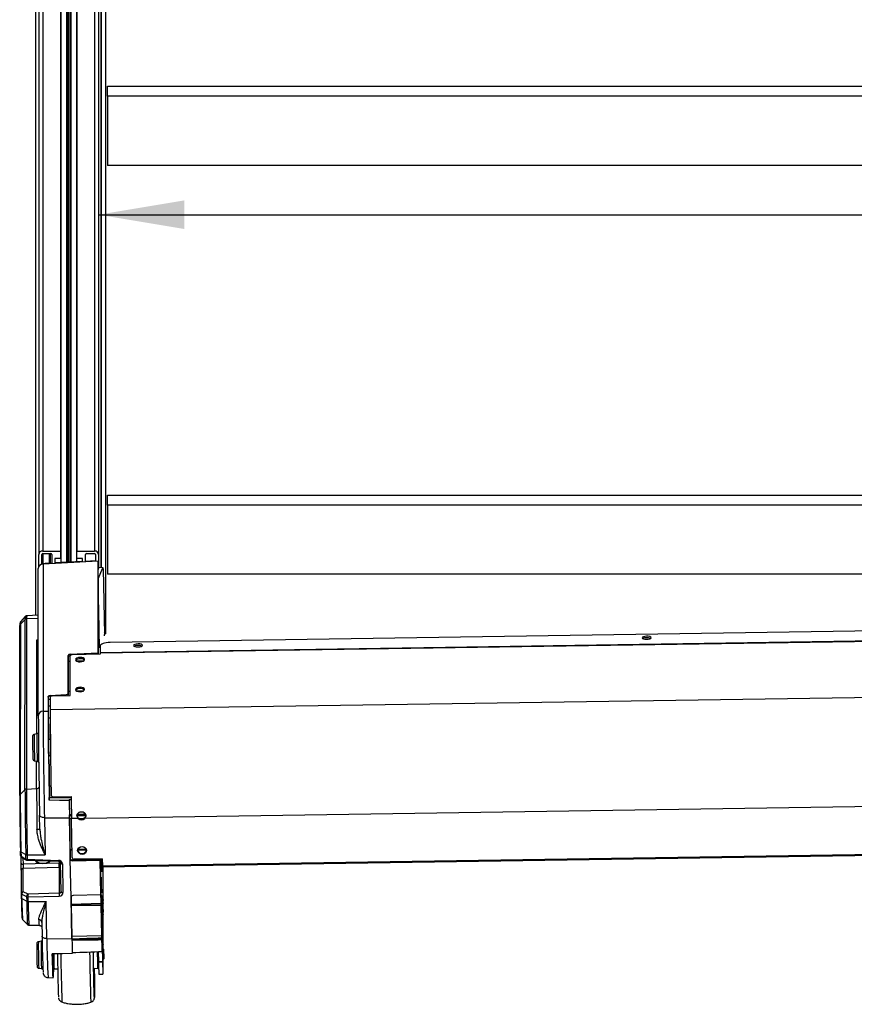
# Model space of a CAD drawing. Header units: millimetres. Extents: x 0 to 420, y 0 to 297.
# Tile 18 of 23: x 285 to 314, y 166 to 200. Entities that reach past the tile are written whole.
import ezdxf

# ---------------------------------------------------------------- set-up
doc = ezdxf.new("R2010")
doc.units = ezdxf.units.MM
doc.layers.add('QUOTE', color=174, linetype='Continuous')
doc.styles.add('SLDTEXTSTYLE3', font='TXT', dxfattribs={"width": 0.75})
doc.dimstyles.new('SLDDIMSTYLE0', dxfattribs={"dimtxt": 3, "dimasz": 3, "dimexe": 0, "dimexo": 0.0625, "dimgap": 0.75, "dimtad": 1, "dimlfac": 14.338372, "dimrnd": 1e-09, "dimzin": 12, "dimdsep": 46, "dimtxsty": 'SLDTEXTSTYLE3', "dimsah": 1, "dimcen": 0.09, "dimadec": 0, "dimazin": 3, "dimtfac": 1, "dimtdec": 3, "dimtofl": 0, "dimtmove": 0, "dimatfit": 3, "dimfxl": 0, "dimfrac": 2, "dimtolj": 1, "dimtzin": 12, "dimarcsym": 0})

# ---------------------------------------------------------------- blocks, each defined once
blk = doc.blocks.new('_D')
at = {"layer": 'QUOTE'}
for p, q in [((287.368, 193.618), (325.866, 193.618)), ((325.866, 193.618), (393.636, 193.618))]:
    blk.add_line(p, q, dxfattribs=at)
for points in [[(287.368, 193.618), (290.368, 193.118), (290.368, 194.118)], [(325.866, 193.618), (322.866, 194.118), (322.866, 193.118)]]:
    blk.add_solid(points, dxfattribs=at)
at = {"layer": 'QUOTE', "insert": (386.986, 197.486), "char_height": 3, "attachment_point": 1, "style": 'SLDTEXTSTYLE3'}
blk.add_mtext('552', dxfattribs=at)

msp = doc.modelspace()

# ---------------------------------------------------------------- linework, layer by layer
at = {"color": 7, "linetype": 'Continuous', "lineweight": 25}
for p, q in [((285.27552, 264.38732), (285.27552, 181.74196)), ((285.41501, 264.50812), (285.41501, 181.86275)), ((286.03223, 264.50812), (286.03223, 181.86275)), ((286.6111, 264.50812), (286.6111, 181.86275)), ((287.22832, 264.50812), (287.22832, 181.86275)), ((287.36781, 264.3788), (287.36781, 181.74196)), ((286.04967, 263.58124), (286.04967, 181.45587)), ((286.24471, 263.58039), (286.24471, 181.46557)), ((286.25703, 263.57592), (286.25703, 181.46618)), ((286.30935, 263.53045), (286.30935, 181.46879)), ((286.33399, 263.53034), (286.33399, 181.47001)), ((286.3863, 263.57536), (286.3863, 181.47262)), ((286.39862, 263.57972), (286.39862, 181.47323)), ((286.59366, 263.57887), (286.59366, 181.48293)), ((287.44602, 262.59961), (287.44602, 181.28794)), ((287.45797, 262.16665), (287.45797, 181.28685)), ((287.61191, 261.615), (287.61191, 178.96964)), ((285.16666, 258.05299), (285.16666, 179.61506)), ((287.68165, 197.7568), (287.68165, 198.10552)), ((287.68165, 198.10552), (325.55206, 198.10552)), ((287.68165, 197.7568), (287.68165, 195.34084)), ((325.55206, 197.7568), (287.68165, 197.7568)), ((325.55206, 195.34084), (287.68165, 195.34084)), ((287.68165, 183.47185), (287.68165, 183.82056)), ((287.68165, 183.82056), (325.55206, 183.82056)), ((325.55206, 183.47185), (287.68165, 183.47185)), ((287.68165, 183.47185), (287.68165, 181.05588)), ((285.27552, 181.31461), (285.27552, 181.74196)), ((285.38014, 181.39913), (285.38014, 181.74196)), ((285.41501, 181.86275), (286.03223, 181.86275)), ((285.41501, 181.77216), (285.70095, 181.77216)), ((285.41501, 181.77216), (285.41501, 181.40625)), ((285.64516, 181.77216), (285.64516, 181.43574)), ((285.68003, 181.77216), (285.68003, 181.43748)), ((285.73583, 181.74196), (285.73583, 181.43848)), ((286.03223, 181.86275), (286.03223, 181.60304)), ((286.6111, 181.86275), (287.22832, 181.86275)), ((286.6111, 181.60304), (286.6111, 181.86275)), ((286.90751, 181.49166), (286.90751, 181.74196)), ((286.94238, 181.77216), (287.22832, 181.77216)), ((287.2632, 181.74196), (287.2632, 181.5078)), ((287.36781, 181.74196), (287.36781, 181.2536)), ((287.34919, 181.51127), (285.42664, 181.40722)), ((285.42664, 181.40722), (285.42664, 176.26303)), ((285.73583, 181.44025), (285.49754, 181.4284)), ((285.49754, 181.4284), (285.49754, 181.41105)), ((286.03223, 181.60304), (285.84044, 181.60304)), ((285.84044, 181.60304), (285.84044, 181.44323)), ((286.80289, 181.49334), (285.84044, 181.44546)), ((286.80289, 181.60304), (286.6111, 181.60304)), ((286.80289, 181.48691), (286.80289, 181.60304)), ((287.2632, 181.51624), (286.90751, 181.49855)), ((287.34919, 178.30309), (287.34919, 181.51127)), ((287.3504, 181.45084), (287.34919, 181.51127)), ((287.3504, 181.51176), (287.3504, 181.45084)), ((285.26143, 176.10961), (285.26143, 181.25232)), ((287.3526, 181.21758), (287.38071, 181.28414)), ((287.3526, 178.26281), (287.3526, 181.27932)), ((287.35381, 181.25382), (287.3526, 181.25374)), ((287.35381, 181.25382), (287.35445, 181.22198)), ((287.35457, 180.8868), (287.51713, 181.27171)), ((287.51713, 181.27171), (287.38071, 181.28414)), ((287.52468, 181.28077), (287.38826, 181.29321)), ((287.53284, 181.24564), (287.5791, 178.95083)), ((325.54465, 181.05588), (287.68165, 181.05588)), ((287.35457, 180.8868), (287.3526, 180.88698)), ((287.3526, 180.88143), (287.35345, 180.88144)), ((287.35345, 180.88144), (287.35345, 178.29074)), ((287.40176, 178.48422), (287.35345, 180.88144)), ((287.40289, 178.48956), (287.35457, 180.8868)), ((284.63802, 179.3061), (284.62821, 173.35672)), ((284.80547, 179.47099), (284.63802, 179.3061)), ((284.80756, 179.57659), (284.63971, 179.39103)), ((284.79566, 173.52161), (284.80547, 179.47099)), ((284.85365, 179.49135), (284.84384, 173.54198)), ((285.26143, 179.51016), (284.85365, 179.49135)), ((285.26143, 179.61981), (284.85587, 179.5995)), ((284.61031, 173.31425), (284.62012, 179.26363)), ((287.61191, 178.96964), (287.57746, 179.03211)), ((287.60898, 178.96964), (287.61191, 178.96964)), ((325.28742, 179.23598), (287.77144, 178.66886)), ((285.20521, 175.47043), (285.21064, 178.76147)), ((325.63291, 178.87488), (287.41961, 178.29723)), ((325.63296, 178.88926), (287.41966, 178.31161)), ((286.37292, 178.25452), (287.34919, 178.30309)), ((286.37292, 178.25452), (286.37388, 178.20703)), ((287.41961, 178.25475), (286.44336, 178.23999)), ((287.35018, 178.2537), (287.34919, 178.30309)), ((287.3526, 178.29073), (287.35345, 178.29074)), ((287.35362, 178.26957), (287.3526, 178.26955)), ((287.35271, 178.25374), (287.3526, 178.26281)), ((287.35362, 178.26957), (287.35383, 178.25376)), ((287.41961, 178.29723), (287.41961, 178.25475)), ((287.42172, 178.54432), (287.41966, 178.31161)), ((286.30384, 178.21651), (286.30384, 176.88592)), ((286.30487, 178.16547), (286.30384, 178.21651)), ((286.30487, 178.01733), (286.30487, 178.16547)), ((286.30487, 178.01733), (286.37363, 178.0184)), ((286.3051, 177.99915), (286.30487, 178.01733)), ((286.30487, 176.97119), (286.30487, 177.99915)), ((286.37363, 177.99913), (286.30487, 177.99915)), ((286.37363, 176.80921), (286.37363, 178.20407)), ((286.59531, 178.02184), (286.84942, 178.02579)), ((286.7853, 177.99895), (286.65047, 177.99901)), ((327.37622, 176.94083), (285.6763, 176.31047)), ((286.30384, 176.88592), (286.30487, 176.83487)), ((286.30487, 176.97119), (286.37363, 176.97226)), ((286.3051, 176.95301), (286.30487, 176.97119)), ((286.30487, 176.83487), (286.30487, 176.95301)), ((286.37363, 176.95298), (286.30487, 176.95301)), ((286.59531, 176.9757), (286.84942, 176.97965)), ((286.7853, 176.95281), (286.65047, 176.95286)), ((285.60694, 176.77966), (285.60694, 176.27122)), ((285.60744, 176.75498), (285.60694, 176.77966)), ((285.60744, 176.75498), (285.60744, 176.66941)), ((285.6763, 176.67114), (285.60744, 176.66941)), ((285.60744, 176.66941), (285.61035, 176.52491)), ((285.67541, 176.81764), (286.23537, 176.84794)), ((285.67541, 176.81764), (285.67596, 176.79036)), ((285.67596, 176.79036), (285.70093, 176.79077)), ((285.6763, 176.7638), (285.6763, 176.31047)), ((285.74604, 176.79972), (286.37363, 176.80921)), ((286.23619, 176.80713), (286.23537, 176.84794)), ((285.42664, 176.26303), (285.60694, 176.27122)), ((285.61035, 176.52491), (285.61035, 176.10202)), ((285.61035, 176.45245), (285.6763, 176.4566)), ((285.61042, 176.03023), (285.67704, 176.03182)), ((285.21062, 175.47147), (285.11692, 175.45349)), ((285.61686, 175.48116), (285.61346, 175.48117)), ((285.63471, 175.46031), (285.61838, 175.46057)), ((285.68293, 175.27952), (285.61953, 175.27856)), ((285.63471, 175.46031), (285.62847, 175.2787)), ((285.13087, 174.53065), (285.22507, 174.51551)), ((285.20206, 173.5585), (285.20364, 174.51895)), ((285.62389, 174.51785), (285.63142, 174.5181)), ((285.62797, 174.72068), (285.68924, 174.72161)), ((285.63326, 174.49445), (285.63631, 174.34342)), ((285.63631, 174.44804), (285.63327, 174.59899)), ((285.66007, 173.26889), (285.64118, 174.20648)), ((285.64118, 174.10186), (285.65824, 173.25538)), ((284.62821, 173.35672), (284.79566, 173.52161)), ((284.84384, 173.54198), (285.20206, 173.5585)), ((285.64307, 173.25551), (286.40858, 173.24883)), ((285.64308, 173.15409), (285.64308, 173.25501)), ((285.78044, 173.2711), (286.40803, 173.28059)), ((286.34061, 173.17825), (286.34061, 173.14006)), ((326.26198, 173.11279), (286.88792, 172.51759)), ((285.31568, 172.14371), (285.3059, 172.62893)), ((285.47415, 172.54435), (286.35189, 172.54229)), ((285.47415, 172.54435), (285.50032, 171.24596)), ((286.35067, 172.64124), (286.35043, 172.64633)), ((286.35067, 172.64124), (286.41968, 172.64314)), ((286.35094, 172.62022), (286.35067, 172.64124)), ((286.35189, 172.54229), (286.38095, 171.10031)), ((286.35311, 172.51137), (286.42227, 172.51272)), ((286.3747, 171.44009), (286.35311, 172.51137)), ((286.65403, 172.51406), (286.42231, 172.51055)), ((286.4497, 171.15178), (286.42231, 172.51055)), ((286.61227, 172.62145), (286.61224, 172.60551)), ((286.62197, 172.64869), (286.91429, 172.65672)), ((286.65403, 172.54195), (286.65403, 172.51406)), ((286.68817, 172.5179), (286.85609, 172.52117)), ((286.88792, 172.54549), (286.88792, 172.51759)), ((286.92605, 172.62294), (286.92603, 172.61068)), ((286.3747, 171.44009), (286.44384, 171.4424)), ((286.37501, 171.43344), (286.3747, 171.44009)), ((286.37501, 171.43344), (286.44398, 171.43534)), ((286.37533, 171.40862), (286.37501, 171.43344)), ((286.44452, 171.40901), (286.37533, 171.40862)), ((286.38095, 171.12979), (286.37533, 171.40862)), ((286.9495, 171.41187), (286.63772, 171.4101)), ((286.64434, 171.44084), (286.93926, 171.44894)), ((286.64785, 171.44919), (286.93422, 171.45873)), ((287.50195, 170.85658), (325.71525, 171.43424)), ((287.50285, 170.82695), (325.71615, 171.4046)), ((284.63783, 171.21715), (284.63475, 171.3702)), ((284.65348, 171.3467), (284.82412, 171.25777)), ((284.65348, 171.3467), (284.65657, 171.19365)), ((284.65657, 171.19365), (284.82731, 171.09956)), ((284.66149, 170.95251), (284.6571, 171.17006)), ((284.67391, 171.15712), (284.84465, 171.06303)), ((284.72454, 171.12922), (284.72879, 170.91867)), ((284.82731, 171.09956), (284.82412, 171.25777)), ((284.87269, 171.24744), (285.50032, 171.24596)), ((284.87269, 171.24744), (284.87587, 171.08923)), ((284.87587, 171.08923), (285.96595, 171.05373)), ((284.87604, 171.05441), (285.96611, 171.01891)), ((285.23804, 170.95083), (285.16819, 171.0449)), ((285.65924, 171.0289), (285.60967, 170.95645)), ((286.38095, 171.10031), (286.38095, 171.12979)), ((286.40803, 169.75697), (286.38095, 171.10031)), ((286.45129, 171.07075), (287.4283, 171.08239)), ((286.45129, 171.07075), (286.45129, 171.04157)), ((286.45129, 171.04157), (287.4283, 171.05748)), ((287.4969, 171.1072), (286.52065, 171.09244)), ((287.4283, 171.08239), (287.42782, 171.10616)), ((287.4283, 171.08239), (287.4283, 171.05748)), ((287.45265, 169.84968), (287.4283, 171.05748)), ((287.47236, 168.94166), (287.42874, 171.10617)), ((287.42993, 171.10619), (287.4703, 169.10355)), ((287.47857, 171.10692), (287.47857, 170.97696)), ((287.47882, 171.10693), (287.47882, 170.94747)), ((287.4969, 171.1072), (287.50195, 170.85658)), ((284.66453, 170.7145), (284.66453, 169.89272)), ((285.98807, 170.95382), (284.72879, 170.91867)), ((284.73061, 170.77587), (285.98989, 170.81102)), ((284.73061, 169.95409), (284.73061, 170.77587)), ((285.98683, 171.0153), (285.98807, 170.95382)), ((285.98989, 170.81102), (285.98989, 169.90071)), ((286.05597, 169.95973), (286.03568, 170.96654)), ((286.10298, 170.9327), (286.12327, 169.9259)), ((287.46378, 170.82807), (287.47921, 170.82885)), ((287.47457, 170.99236), (287.47751, 170.84622)), ((287.47856, 170.94746), (287.47882, 170.94747)), ((287.5275, 169.65498), (287.5275, 170.82732)), ((287.52835, 169.54271), (287.52835, 170.82733)), ((287.53176, 169.2446), (287.53176, 170.82739)), ((284.66453, 169.89272), (284.66761, 169.73967)), ((284.68326, 169.86922), (284.8538, 169.78545)), ((284.68635, 169.71617), (284.68326, 169.86922)), ((284.68635, 169.71617), (284.85698, 169.62724)), ((284.90114, 169.87032), (284.73061, 169.95409)), ((284.8538, 169.78545), (284.85698, 169.62724)), ((285.98989, 169.90071), (284.90114, 169.87032)), ((284.90236, 169.77512), (285.99111, 169.80551)), ((284.90555, 169.61691), (284.90236, 169.77512)), ((286.40803, 169.75697), (286.40803, 169.78645)), ((286.43709, 168.31499), (286.40803, 169.75697)), ((286.40846, 169.76485), (286.41365, 169.50762)), ((287.45265, 169.84968), (286.47593, 169.81901)), ((287.45265, 169.87459), (287.45934, 169.54245)), ((287.45265, 169.87459), (287.45265, 169.84968)), ((287.52568, 167.97733), (287.52568, 169.68604)), ((287.52568, 169.68604), (287.52732, 169.65149)), ((287.52568, 169.65147), (287.52732, 169.65149)), ((287.52568, 169.65028), (287.52742, 169.65031)), ((284.90555, 169.61691), (285.53318, 169.61544)), ((285.55935, 168.31705), (285.53318, 169.61544)), ((287.45934, 169.54245), (286.41365, 169.50762)), ((286.41365, 169.50762), (286.41396, 169.50097)), ((286.41396, 169.50097), (287.45995, 169.52969)), ((286.41396, 169.50097), (286.41428, 169.47614)), ((286.41428, 169.47614), (287.46056, 169.48206)), ((286.41428, 169.47614), (286.43587, 168.40486)), ((287.45934, 169.54245), (287.45995, 169.52969)), ((287.45995, 169.52969), (287.46056, 169.48206)), ((287.46056, 169.48206), (287.48186, 168.42523)), ((287.52568, 169.57338), (287.52689, 169.57334)), ((287.52689, 168.05404), (287.52689, 169.57334)), ((287.52689, 169.57334), (287.52835, 169.54271)), ((287.52994, 169.33518), (287.53176, 169.2446)), ((287.52994, 169.15626), (287.52994, 169.33518)), ((284.70813, 168.99174), (284.88152, 168.81133)), ((287.4691, 169.10354), (287.4703, 169.10355)), ((287.46945, 169.0861), (287.47082, 169.08612)), ((287.4709, 169.09079), (287.4709, 169.10823)), ((287.47151, 169.09547), (287.4709, 169.09546)), ((287.47151, 169.09547), (287.50323, 167.52156)), ((287.52933, 169.16902), (287.52994, 169.15626)), ((287.52994, 169.12139), (287.52933, 169.16902)), ((287.52949, 169.15625), (287.52994, 169.15626)), ((287.52994, 169.24462), (287.53176, 169.2446)), ((287.52994, 168.11012), (287.52994, 169.12139)), ((284.93055, 168.78986), (285.28918, 168.78277)), ((285.38133, 168.88685), (285.39111, 168.40163)), ((287.47358, 168.94053), (287.47239, 168.94055)), ((287.47297, 168.91618), (287.47358, 168.91617)), ((287.47358, 168.91617), (287.47358, 168.94053)), ((287.49403, 167.92592), (287.47358, 168.94053)), ((285.55935, 168.31705), (286.43709, 168.31499)), ((286.43587, 168.40486), (287.48186, 168.42523)), ((286.43804, 168.2988), (286.43831, 168.29317)), ((286.43831, 168.29317), (287.48429, 168.32189)), ((286.43831, 168.29317), (286.43855, 168.27416)), ((287.48372, 168.33389), (287.48429, 168.32189)), ((287.48429, 168.32189), (287.48481, 168.28136)), ((285.35668, 168.22468), (285.26298, 168.20669)), ((287.54578, 167.9523), (287.51038, 167.98664)), ((287.52579, 167.9717), (287.52568, 167.97733)), ((287.52861, 167.96896), (287.52689, 168.05404)), ((287.52933, 168.12288), (287.52994, 168.11012)), ((287.52994, 168.07525), (287.52933, 168.12288)), ((287.52949, 168.11011), (287.52994, 168.11012)), ((287.52994, 167.96767), (287.52994, 168.07525)), ((286.44836, 167.83226), (286.44836, 167.79407)), ((287.35687, 167.86173), (287.36377, 167.51946)), ((287.49403, 167.86618), (287.49403, 167.92592)), ((287.51666, 167.57174), (287.55099, 167.60713)), ((285.27693, 167.28386), (285.37113, 167.26871)), ((285.76939, 167.27104), (285.77748, 167.27131)), ((285.77403, 167.47389), (285.80578, 167.47437)), ((285.78739, 167.47409), (285.78739, 167.31817)), ((285.81244, 167.26522), (285.93987, 167.25601)), ((287.19838, 167.27319), (287.34656, 167.28841)), ((287.34341, 167.49763), (287.36379, 167.51863)), ((287.36377, 167.51946), (287.50323, 167.52156)), ((287.50381, 167.49731), (287.36434, 167.4952)), ((287.52933, 167.44745), (287.52933, 167.5848)), ((285.6005, 166.9561), (285.78101, 166.95252)), ((287.38342, 167.07621), (287.52289, 167.07832)), ((287.21945, 166.43343), (287.21998, 166.43344))]:
    msp.add_line(p, q, dxfattribs=at)
at = {"color": 7, "linetype": 'Continuous', "lineweight": 25, "flags": 128}
for points in [[(287.38071, 181.28414), (287.38356, 181.28968), (287.38635, 181.29268), (287.38826, 181.29321)], [(287.53284, 181.24564), (287.53233, 181.25677), (287.53127, 181.26614), (287.52972, 181.27341), (287.52774, 181.27829), (287.52539, 181.2806), (287.52277, 181.28025), (287.51998, 181.27724), (287.51713, 181.27171)], [(287.37353, 179.64091), (287.37209, 179.70591), (287.37079, 179.75275), (287.36972, 179.77725), (287.369, 179.77725), (287.36867, 179.75273), (287.36878, 179.70589), (287.36931, 179.64088), (287.37022, 179.56348), (287.37142, 179.48056), (287.3728, 179.3995), (287.37425, 179.32749), (287.37564, 179.27094), (287.37684, 179.23487), (287.37775, 179.22248), (287.37828, 179.23488), (287.37838, 179.27096), (287.37806, 179.32752), (287.37734, 179.39953), (287.37627, 179.4806), (287.37496, 179.56351), (287.37353, 179.64091)], [(287.57866, 178.97252), (287.58999, 178.97076), (287.60898, 178.96964)], [(287.77144, 178.66886), (287.7034, 178.66554), (287.63794, 178.65777), (287.57756, 178.64583), (287.52459, 178.6302), (287.48107, 178.61147), (287.44867, 178.59036), (287.42863, 178.56769), (287.42172, 178.54432)], [(288.74616, 178.51067), (288.80624, 178.51567), (288.85724, 178.52807), (288.89141, 178.546), (288.90354, 178.56672), (288.89177, 178.58708), (288.85792, 178.60398), (288.80712, 178.61484), (288.74711, 178.61802), (288.68704, 178.61303), (288.63603, 178.60062), (288.60187, 178.5827), (288.58974, 178.56198), (288.6015, 178.54162), (288.63536, 178.52472), (288.68616, 178.51385), (288.74616, 178.51067)], [(306.5279, 178.77947), (306.58798, 178.78446), (306.63898, 178.79687), (306.67315, 178.8148), (306.68527, 178.83552), (306.67351, 178.85588), (306.63965, 178.87278), (306.58886, 178.88364), (306.52885, 178.88682), (306.46877, 178.88183), (306.41777, 178.86942), (306.3836, 178.85149), (306.37148, 178.83077), (306.38324, 178.81041), (306.4171, 178.79351), (306.46789, 178.78265), (306.5279, 178.77947)], [(286.44336, 178.23999), (286.42975, 178.23912), (286.41667, 178.23694), (286.40462, 178.23353), (286.39405, 178.22904), (286.38538, 178.22362), (286.37893, 178.21749), (286.37497, 178.21089), (286.37363, 178.20407)], [(286.87919, 178.07223), (286.86724, 178.10207), (286.83323, 178.12701), (286.78233, 178.14325), (286.72229, 178.14831), (286.66225, 178.14143), (286.61134, 178.12366), (286.57733, 178.09769), (286.56539, 178.06748), (286.57733, 178.03764), (286.61134, 178.0127), (286.66225, 177.99646), (286.72229, 177.99139), (286.78233, 177.99827), (286.83323, 178.01605), (286.86724, 178.04202), (286.87919, 178.07223)], [(286.87919, 177.02608), (286.86724, 177.05593), (286.83323, 177.08087), (286.78233, 177.09711), (286.72229, 177.10217), (286.66225, 177.09529), (286.61134, 177.07751), (286.57733, 177.05154), (286.56539, 177.02134), (286.57733, 176.99149), (286.61134, 176.96655), (286.66225, 176.95031), (286.72229, 176.94525), (286.78233, 176.95213), (286.83323, 176.96991), (286.86724, 176.99588), (286.87919, 177.02608)], [(285.74604, 176.79972), (285.73243, 176.79885), (285.71935, 176.79667), (285.70729, 176.79326), (285.69673, 176.78876), (285.68805, 176.78335), (285.68161, 176.77722), (285.67764, 176.77062), (285.6763, 176.7638)], [(285.63211, 174.52788), (285.63128, 174.51833), (285.63007, 174.53468), (285.62854, 174.57605), (285.62677, 174.64023), (285.62486, 174.72375), (285.62291, 174.82211), (285.62103, 174.93004), (285.61931, 175.0417), (285.61786, 175.15111), (285.61674, 175.25236), (285.61602, 175.34), (285.61573, 175.40933), (285.6159, 175.45661), (285.61652, 175.47929), (285.61754, 175.47615), (285.61891, 175.44737), (285.62057, 175.39449), (285.62242, 175.32035), (285.62334, 175.27862)], [(285.62031, 175.27858), (285.62028, 175.27891), (285.61955, 175.2789), (285.61922, 175.25408), (285.61933, 175.20665), (285.61987, 175.14083), (285.62078, 175.06246), (285.622, 174.97851), (285.6234, 174.89643), (285.62487, 174.82353), (285.62627, 174.76627), (285.62749, 174.72975), (285.6284, 174.7172), (285.62874, 174.7207)], [(285.63178, 174.72074), (285.6319, 174.70708), (285.63211, 174.68024)], [(286.34061, 173.14006), (285.99721, 173.14696), (285.64308, 173.15409)], [(285.66007, 173.26889), (285.66008, 173.26182), (285.66009, 173.25536)], [(285.47415, 172.54435), (285.44102, 172.54603), (285.40933, 172.55085), (285.38024, 172.55864), (285.35483, 172.56911), (285.33403, 172.58187), (285.3186, 172.59646), (285.30911, 172.61234), (285.3059, 172.62893)], [(286.35311, 172.51137), (286.35283, 172.52483), (286.35256, 172.53833), (286.35229, 172.55188), (286.35202, 172.56546), (286.35175, 172.57909), (286.35148, 172.59276), (286.35121, 172.60647), (286.35094, 172.62022)], [(286.63659, 171.39624), (286.64749, 171.44842), (286.68061, 171.49301), (286.73092, 171.52324), (286.79075, 171.53449), (286.851, 171.52505), (286.9025, 171.49637), (286.9374, 171.4528), (286.95039, 171.40098), (286.9395, 171.3488), (286.90637, 171.30421), (286.85606, 171.27398), (286.79623, 171.26273), (286.73598, 171.27217), (286.68449, 171.30085), (286.64959, 171.34442), (286.63659, 171.39624)], [(287.47882, 170.94747), (287.47859, 170.83986), (287.47792, 170.75581), (287.47681, 170.69631), (287.47527, 170.66206), (287.47333, 170.65346), (287.471, 170.6706), (287.46831, 170.7133), (287.4653, 170.78104), (287.46199, 170.87304), (287.45843, 170.98821), (287.45516, 171.10657)], [(284.66149, 170.95251), (284.66277, 170.94587), (284.66657, 170.93952), (284.67274, 170.93368), (284.68106, 170.92858), (284.69122, 170.92439), (284.70286, 170.92127), (284.71553, 170.91934), (284.72879, 170.91867)], [(286.03568, 170.96654), (286.03696, 170.9599), (286.04076, 170.95355), (286.04693, 170.94771), (286.05525, 170.94261), (286.06542, 170.93842), (286.07705, 170.93531), (286.08973, 170.93338), (286.10298, 170.9327)], [(287.46482, 170.33427), (287.46338, 170.39928), (287.46208, 170.44611), (287.46101, 170.47061), (287.46029, 170.47061), (287.45996, 170.4461), (287.46007, 170.39925), (287.4606, 170.33424), (287.46151, 170.25684), (287.46271, 170.17392), (287.46409, 170.09286), (287.46554, 170.02086), (287.46693, 169.96431), (287.46813, 169.92823), (287.46903, 169.91585), (287.46956, 169.92825), (287.46967, 169.96433), (287.46935, 170.02089), (287.46862, 170.0929), (287.46756, 170.17396), (287.46625, 170.25688), (287.46482, 170.33427)], [(286.05597, 169.95973), (286.05726, 169.95309), (286.06105, 169.94674), (286.06722, 169.94091), (286.07555, 169.9358), (286.08571, 169.93161), (286.09734, 169.9285), (286.11002, 169.92657), (286.12327, 169.9259)], [(287.50742, 169.68523), (287.50598, 169.75023), (287.50468, 169.79706), (287.50361, 169.82157), (287.50289, 169.82156), (287.50256, 169.79705), (287.50267, 169.75021), (287.5032, 169.68519), (287.50411, 169.60779), (287.50531, 169.52488), (287.50669, 169.44382), (287.50814, 169.37181), (287.50953, 169.31526), (287.51073, 169.27919), (287.51164, 169.2668), (287.51217, 169.2792), (287.51227, 169.31528), (287.51195, 169.37184), (287.51123, 169.44385), (287.51016, 169.52491), (287.50885, 169.60783), (287.50742, 169.68523)], [(287.52732, 169.65149), (287.52736, 169.65077), (287.5274, 169.65038), (287.52743, 169.65033), (287.52746, 169.65061), (287.52748, 169.65122), (287.52749, 169.65216), (287.5275, 169.65342), (287.5275, 169.65498)], [(287.4703, 169.10355), (287.47041, 169.098), (287.47053, 169.09333), (287.47063, 169.08972), (287.47073, 169.08731), (287.4708, 169.0862), (287.47086, 169.08642), (287.47089, 169.08797), (287.4709, 169.09079)], [(287.4709, 169.10823), (287.47092, 169.11105), (287.47095, 169.1126), (287.47101, 169.11283), (287.47108, 169.11171), (287.47117, 169.10931), (287.47128, 169.1057), (287.47139, 169.10103), (287.47151, 169.09547)], [(285.55935, 168.31705), (285.52622, 168.31873), (285.49453, 168.32356), (285.46545, 168.33134), (285.44003, 168.34181), (285.41923, 168.35458), (285.4038, 168.36917), (285.39431, 168.38505), (285.39111, 168.40163)], [(286.43587, 168.40486), (286.43614, 168.39144), (286.43642, 168.37807), (286.43669, 168.36475), (286.43696, 168.35147), (286.43723, 168.33823), (286.4375, 168.32504), (286.43777, 168.3119), (286.43804, 168.2988)], [(287.48186, 168.42523), (287.48209, 168.4137), (287.48232, 168.4022), (287.48256, 168.39073), (287.48279, 168.3793), (287.48302, 168.3679), (287.48325, 168.35653), (287.48349, 168.34519), (287.48372, 168.33389)], [(287.5474, 167.90944), (287.54639, 167.94313), (287.54567, 167.95195), (287.54537, 167.93454), (287.54552, 167.89356), (287.54611, 167.83525), (287.54704, 167.76849), (287.54817, 167.70343), (287.54934, 167.64999), (287.55036, 167.6163), (287.55107, 167.60749), (287.55138, 167.6249), (287.55122, 167.66587), (287.55064, 167.72418), (287.5497, 167.79095), (287.54857, 167.856), (287.5474, 167.90944)], [(286.44836, 167.79407), (286.10517, 167.79059), (285.75125, 167.78702)], [(285.78739, 167.31817), (285.78718, 167.19962), (285.78654, 167.10336), (285.78548, 167.03025), (285.78401, 166.98095), (285.78214, 166.95589), (285.77989, 166.9553), (285.77729, 166.9792), (285.77434, 167.02736), (285.77108, 167.09934), (285.76755, 167.19452), (285.76376, 167.31202), (285.75976, 167.4508), (285.75558, 167.60961), (285.75125, 167.78702)], [(285.78398, 167.47404), (285.78376, 167.37122), (285.78309, 167.27844), (285.78198, 167.20997), (285.78045, 167.16649), (285.7785, 167.14844), (285.77617, 167.15601), (285.77346, 167.18912), (285.77042, 167.24743), (285.76706, 167.33037), (285.76343, 167.43707), (285.75956, 167.56648), (285.75548, 167.71727), (285.75381, 167.78307)], [(285.76547, 167.78813), (285.76579, 167.76622), (285.76756, 167.65494), (285.76947, 167.54893), (285.77142, 167.4539), (285.7733, 167.37496), (285.77502, 167.31635), (285.77648, 167.28124), (285.7776, 167.27151), (285.77832, 167.28769), (285.7786, 167.3289), (285.77843, 167.39293), (285.77784, 167.47395)], [(285.7748, 167.4739), (285.77447, 167.47041), (285.77355, 167.48295), (285.77234, 167.51947), (285.77093, 167.57673), (285.76946, 167.64964), (285.76806, 167.73171), (285.76722, 167.78794)], [(287.21813, 167.27522), (287.21823, 167.26656), (287.22001, 167.10209), (287.22142, 166.95014), (287.22242, 166.81355), (287.22299, 166.69486), (287.22313, 166.59628), (287.22284, 166.51964), (287.22211, 166.46638), (287.22097, 166.43749), (287.21943, 166.4335), (287.21753, 166.45449), (287.21529, 166.50007), (287.21276, 166.56939), (287.20999, 166.66115), (287.20703, 166.77366), (287.20393, 166.90481), (287.20075, 167.05215), (287.19755, 167.21296), (287.1944, 167.38422), (287.19134, 167.56275), (287.18844, 167.74522), (287.18678, 167.85621)], [(287.21812, 167.27521), (287.21821, 167.26709), (287.21999, 167.10279), (287.22139, 166.951), (287.22239, 166.81455), (287.22297, 166.69598), (287.22311, 166.5975), (287.22282, 166.52095), (287.22209, 166.46774), (287.22095, 166.43888), (287.21941, 166.43489), (287.21751, 166.45586), (287.21527, 166.50139), (287.21275, 166.57064), (287.20998, 166.66231), (287.20702, 166.7747), (287.20392, 166.90571), (287.20075, 167.0529), (287.19756, 167.21354), (287.1944, 167.38462), (287.19135, 167.56297), (287.18845, 167.74525), (287.18679, 167.85621)], [(287.34685, 167.50117), (287.34743, 167.42714), (287.34769, 167.36005), (287.34753, 167.31384), (287.34694, 167.29084), (287.34597, 167.29219), (287.34465, 167.31783), (287.34306, 167.36648), (287.34128, 167.43568), (287.33939, 167.52198), (287.33749, 167.62105), (287.33567, 167.72791), (287.33403, 167.83721), (287.3337, 167.86098)], [(287.50381, 167.49731), (287.50787, 167.36513), (287.51167, 167.25683), (287.51518, 167.17346), (287.51837, 167.11581), (287.52119, 167.08446), (287.52363, 167.0797), (287.52565, 167.10158), (287.52725, 167.14989), (287.5284, 167.22415), (287.5291, 167.32366), (287.52933, 167.44745)]]:
    msp.add_lwpolyline(points, dxfattribs=at)
at = {"color": 7, "linetype": 'Continuous', "lineweight": 25}
for centre, radius, start, end in [((285.40629, 181.73189), 0.13115, 86.188739, 175.59805), ((285.41283, 181.73944), 0.03279, 86.188739, 175.59805), ((285.70313, 181.73944), 0.03279, 4.40195, 93.811261), ((286.9402, 181.73944), 0.03279, 86.188739, 175.59805), ((287.23704, 181.73189), 0.13115, 4.40195, 93.811261), ((287.2305, 181.73944), 0.03279, 4.40195, 93.811261), ((287.36716, 180.88137), 0.01372, 156.659537, 179.674599), ((284.67816, 179.26417), 0.05804, 133.747488, 180.532326), ((285.38202, 179.33383), 0.74451, 175.593403, 182.134571), ((285.92294, 179.50192), 1.1179, 176.17174, 181.585626), ((284.8563, 179.41791), 0.07349, 92.06721, 133.761471), ((285.91321, 179.52371), 1.06006, 175.900085, 181.749395), ((287.23541, 178.94637), 0.34372, 351.402374, 0.743724), ((306.5189, 178.55252), 0.28209, 87.78417, 116.744931), ((306.54928, 178.55778), 0.2773, 65.165476, 94.027357), ((289.22284, 178.29589), 1.86941, 180.157878, 180.806835), ((289.09292, 178.2984), 1.67331, 179.547488, 180.04009), ((288.73717, 178.28372), 0.28209, 87.78417, 116.744931), ((288.76755, 178.28898), 0.2773, 65.165476, 94.027357), ((286.703, 177.92864), 0.17256, 83.258421, 138.627789), ((286.74869, 177.93236), 0.16956, 43.327249, 98.625653), ((286.703, 176.88249), 0.17256, 83.258421, 138.627789), ((286.74869, 176.88622), 0.16956, 43.327249, 98.625653), ((285.42324, 176.10103), 0.16203, 88.798099, 176.96753), ((515.83767, 177.34741), 230.41359, 180.2696485, 181.1944405), ((499.25263, 177.18934), 213.64766, 180.2462229, 181.0822328), ((498.63905, 177.20614), 212.96463, 180.2409717, 181.0406836), ((500.92538, 177.12458), 215.66634, 180.2696485, 181.1944405), ((484.40898, 176.96363), 198.8005, 180.2483237, 181.0689159), ((314.8214, 175.44262), 29.76218, 180.208429, 181.247222), ((304.46854, 175.28449), 19.35236, 179.499664, 182.232431), ((306.86803, 175.33146), 21.65786, 179.629601, 181.526609), ((60.60548, 171.60952), 225.06218, 0.9341689, 0.9803739), ((296.03499, 174.98757), 10.97041, 181.006847, 181.897388), ((290.33262, 174.78944), 5.11489, 180.39178, 183.070066), ((276.42643, 174.14158), 9.21497, 0.403516, 1.905807), ((294.85105, 174.40832), 9.21497, 180.403516, 181.905807), ((284.84649, 173.46854), 0.07349, 92.06721, 133.761471), ((416.87422, 174.05), 132.07962, 180.2292135, 181.2113517), ((420.73654, 174.10296), 135.89386, 180.2365245, 181.2040407), ((285.19971, 173.6642), 0.10573, 271.274456, 326.91904), ((388.93097, 173.84504), 103.7293, 180.1582759, 180.9426543), ((284.66835, 173.31479), 0.05804, 133.747488, 180.532326), ((399.47821, 173.78619), 114.86887, 180.2353974, 181.2051678), ((403.39384, 173.84467), 118.76663, 180.2353974, 181.2051678), ((543.65904, 177.65972), 257.35744, 180.9977643, 181.1162055), ((530.10361, 177.43837), 243.80088, 181.0101984, 181.1507072), ((542.20232, 177.64015), 255.83144, 180.9764105, 181.1488958), ((286.76905, 172.67072), 0.17266, 228.226485, 313.50561), ((286.76905, 172.64282), 0.17266, 228.226485, 313.50561), ((285.2301, 172.8267), 0.68833, 268.801717, 277.142562), ((286.7934, 171.44732), 0.16007, 193.443713, 347.204724), ((284.6637, 171.37406), 0.0292, 187.596984, 249.526258), ((284.66678, 171.22101), 0.0292, 187.596984, 249.526258), ((284.70757, 171.2182), 0.06974, 181.154661, 241.14278), ((284.69501, 171.18952), 0.03866, 173.862412, 236.921242), ((284.8704, 171.356), 0.10859, 244.771104, 271.204257), ((284.86575, 171.09543), 0.03866, 173.862412, 236.921242), ((284.87359, 171.19779), 0.10859, 244.771104, 271.204257), ((284.87831, 171.12412), 0.06974, 241.14278, 268.134597), ((285.1505, 171.07311), 0.27509, 176.640366, 183.897302), ((285.41448, 171.29003), 0.34558, 225.203332, 271.553857), ((285.42235, 171.29114), 0.34657, 270.248687, 310.90947), ((286.24057, 171.03761), 0.27509, 176.640366, 183.897302), ((286.51535, 171.15819), 0.06596, 185.580316, 274.607463), ((273.18893, 171.12017), 14.28621, 359.487417, 359.946674), ((284.72925, 170.71107), 0.06481, 88.798099, 176.96753), ((285.99082, 170.84726), 0.1066, 64.837625, 91.477494), ((285.98759, 170.88484), 0.07386, 271.787816, 313.478478), ((267.52805, 170.96651), 19.95053, 359.611222, 0.029999), ((288.04794, 170.85826), 0.54599, 180.176101, 183.287693), ((284.72925, 169.88929), 0.06481, 88.798099, 176.96753), ((284.69348, 169.89658), 0.0292, 187.596984, 249.526258), ((284.69656, 169.74353), 0.0292, 187.596984, 249.526258), ((300.72454, 169.86573), 16.05742, 180.449817, 182.94858), ((284.77979, 169.87101), 0.09654, 120.622926, 181.062595), ((300.27258, 169.82237), 15.58659, 180.390406, 183.05483), ((284.95032, 169.78724), 0.09654, 120.622926, 181.062595), ((284.90008, 169.88368), 0.10859, 244.771104, 271.204257), ((285.81542, 169.83439), 0.91498, 177.749655, 183.714434), ((286.90417, 169.86478), 0.91498, 177.749655, 183.714434), ((284.90327, 169.72547), 0.10859, 244.771104, 271.204257), ((301.0792, 169.70619), 16.2224, 180.278833, 183.162003), ((302.50145, 169.73495), 17.5963, 180.384374, 183.07881), ((285.28356, 168.87969), 0.09803, 4.185387, 92.422561), ((287.21666, 168.97707), 1.93725, 179.983279, 185.75652), ((320.3791, 168.78643), 34.99011, 180.630111, 182.707809), ((317.44454, 168.59988), 31.88644, 180.508213, 182.954972), ((447.59186, 171.54216), 161.18708, 181.1472086, 181.3324193), ((433.83741, 171.32656), 147.43046, 181.1863365, 181.3581147), ((434.48185, 171.33815), 147.02882, 181.1912872, 181.3531176), ((319.87846, 168.26492), 34.67353, 180.336047, 181.184724), ((304.6146, 168.0377), 19.35236, 179.499664, 182.232431), ((308.58094, 168.10036), 23.22459, 179.693296, 181.462323), ((295.24236, 167.89602), 7.73251, 179.328513, 182.403582), ((300.7022, 167.87292), 14.90215, 180.324431, 182.337126), ((337.07272, 168.15137), 51.02432, 180.406014, 182.30364), ((337.28882, 168.15018), 50.23369, 180.340145, 182.347877), ((300.66525, 167.96663), 13.33009, 180.453849, 182.016295), ((300.82265, 167.96923), 13.4875, 180.459586, 182.003841), ((289.59223, 167.51586), 4.22833, 180.110938, 183.350923), ((290.25483, 167.57538), 2.8916, 181.108237, 181.588999), ((292.43436, 167.51619), 5.07006, 180.237155, 184.978299), ((290.39429, 167.57749), 2.8916, 181.108237, 181.588999)]:
    msp.add_arc(centre, radius, start, end, dxfattribs=at)
for centre, major_axis, ratio, start_param, end_param in [((285.43576, 181.25648), (0.17428, 0.00608), 0.86591394, 1.59293657, 3.12882631), ((285.50667, 181.27763), (0.17434, 0.00304), 0.8660356, 1.60803958, 2.10922245), ((287.35381, 181.21885), (-0.00105, 0.06981), 0.008717, 5.23683524, 6.80641359), ((285.20516, 178.852), (0.10457, 0.00338), 0.86675405, 4.73674235, 5.25227002), ((286.37353, 178.21968), (0.06966, 0.00421), 0.49901115, 1.54934657, 3.11141626), ((286.37461, 178.16599), (0.06974, 0.0007), 0.49996192, 1.57448507, 3.13655475), ((286.23415, 176.88275), (0.06966, 0.00421), 0.49901115, 4.69966587, 6.25300891), ((285.67663, 176.78283), (0.06966, 0.00421), 0.49901115, 1.55807322, 3.11141626), ((285.67718, 176.7555), (0.06974, 0.0007), 0.49996192, 1.58321171, 3.13655475), ((286.23512, 176.83434), (0.06974, 0.0007), 0.49996192, 5.39756448, 6.2781474), ((235.44969, 174.5131), (183.81567, 0), 0.00755731, 4.99291222, 4.99330392), ((321.57984, 173.23938), (140.68914, 4.49986), 0.00391454, 1.82326315, 1.82377077), ((336.61551, 174.95414), (133.21614, 1.41169), 0.01459982, 4.32533796, 4.32589869), ((336.61551, 174.95414), (133.21614, 1.41169), 0.01459982, 4.32748151, 4.3299663), ((321.57984, 173.23938), (140.68914, 4.49986), 0.00391454, 1.81965028, 1.8217682), ((285.96352, 170.93303), (0.13924, -0.00967), 0.86467258, 0.07741756, 1.6133073), ((286.45068, 171.13114), (0.06973, 0.00122), 0.8660356, 3.14392932, 4.705999), ((286.45068, 171.10197), (0.06971, 0.00243), 0.86591394, 3.12882631, 4.69089599), ((284.66148, 170.86546), (-0.00264, 0.17435), 0.00873541, 3.66542969, 5.23500805), ((284.73122, 170.86651), (-0.00069, 0.10464), 0.02299983, 1.04877928, 2.61835763), ((285.98563, 170.90153), (-0.00247, 0.10459), 0.04048322, 3.66549081, 5.23506916), ((339.34729, 174.37508), (82.85633, 2.70013), 0.02618264, 4.03479912, 4.03505066), ((203.75948, 169.95769), (124.25465, 4.04878), 0.01999986, 5.45086597, 5.45102487), ((285.98624, 169.96111), (0.06926, -0.0095), 0.86129226, 4.88230945, 6.41819919), ((285.98381, 169.92622), (0.13924, -0.00967), 0.86467258, 4.82471313, 6.36060287), ((286.47776, 169.75863), (0.06971, 0.00243), 0.86591394, 1.56675663, 3.12882631), ((287.47236, 168.97661), (-0.00105, 0.06979), 0.00872046, 2.0951297, 3.66501246), ((336.72697, 169.42409), (133.15875, 4.25901), 0.00391454, 1.94947415, 1.95794059), ((321.6323, 170.6369), (140.74978, 1.49153), 0.01459982, 4.45950778, 4.46717761), ((287.38734, 168.05615), (0.13954, -0.00281), 0.49961937, 6.16107734, 6.2932509), ((235.58844, 167.62899), (183.70369, 5.55593), 0.007555, 4.99268373, 4.99861251)]:
    msp.add_ellipse(centre, major_axis=major_axis, ratio=ratio, start_param=start_param, end_param=end_param, dxfattribs=at)
for points, knots in [([(284.63808, 179.38896), (284.63528, 179.38529), (284.62992, 179.37828), (284.62555, 179.36776), (284.62338, 179.36014), (284.62231, 179.35464), (284.62159, 179.34909), (284.62106, 179.34181), (284.62056, 179.32746), (284.62021, 179.30093), (284.62013, 179.274), (284.62011, 179.2648)], [0, 0, 0, 0, 0.03986864, 0.07598734, 0.10402399, 0.13167345, 0.17276565, 0.26290732, 0.48449406, 0.82386426, 1, 1, 1, 1]), ([(284.85521, 179.59837), (284.85, 179.59816), (284.83735, 179.59765), (284.82052, 179.58865), (284.80788, 179.57806), (284.80326, 179.57089), (284.80178, 179.56859)], [0, 0, 0, 0, 0.240401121, 0.583216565, 0.866116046, 1, 1, 1, 1]), ([(285.25907, 175.50838), (285.2572, 175.50473), (285.25232, 175.49521), (285.23798, 175.48226), (285.22266, 175.47311), (285.21234, 175.47244), (285.21003, 175.47229)], [0, 0, 0, 0, 0.19850815, 0.51793286, 0.89218356, 1, 1, 1, 1]), ([(285.11641, 175.45274), (285.11501, 175.45266), (285.10616, 175.4522), (285.0925, 175.44453), (285.07816, 175.43268), (285.06916, 175.41994), (285.06412, 175.40861), (285.06184, 175.40015), (285.0609, 175.39486), (285.06039, 175.39071), (285.05998, 175.38537), (285.05967, 175.37562), (285.0594, 175.36093), (285.05945, 175.33875), (285.05946, 175.33337)], [0, 0, 0, 0, 0.01549521, 0.09765691, 0.16490702, 0.22192418, 0.26917837, 0.3044149, 0.33069386, 0.36071161, 0.41289414, 0.55915206, 0.89301926, 1, 1, 1, 1]), ([(285.07062, 174.62496), (285.07092, 174.61718), (285.07147, 174.60318), (285.07186, 174.59692), (285.07277, 174.58945), (285.07397, 174.58316), (285.077, 174.5729), (285.08454, 174.55814), (285.09926, 174.54312), (285.11557, 174.53319), (285.12656, 174.53222), (285.12968, 174.53194)], [0, 0, 0, 0, 0.28546496, 0.51356549, 0.57553318, 0.61610982, 0.66262557, 0.7441224, 0.84669852, 0.95642825, 1, 1, 1, 1]), ([(285.22421, 174.51488), (285.23058, 174.51371), (285.24345, 174.51137), (285.25916, 174.50071), (285.27031, 174.48863), (285.27626, 174.47874), (285.27795, 174.47413), (285.2783, 174.47319)], [0, 0, 0, 0, 0.2644123, 0.53418902, 0.76126447, 0.95134605, 1, 1, 1, 1]), ([(285.63327, 174.59899), (285.63313, 174.60618), (285.63285, 174.62055), (285.63249, 174.6446), (285.63223, 174.66524), (285.63215, 174.67585), (285.63211, 174.68024)], [0, 0, 0, 0, 0.26987634, 0.539745, 0.80978927, 1, 1, 1, 1]), ([(285.63211, 174.52788), (285.63211, 174.52803), (285.63214, 174.52881), (285.63221, 174.52981), (285.6324, 174.52779), (285.63272, 174.51842), (285.63303, 174.5056), (285.63322, 174.49671), (285.63326, 174.49445)], [0, 0, 0, 0, 0.028125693, 0.140888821, 0.368142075, 0.638013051, 0.907741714, 1, 1, 1, 1]), ([(285.70955, 173.3382), (285.71157, 173.32895), (285.71535, 173.31159), (285.73079, 173.28987), (285.75338, 173.27555), (285.77106, 173.27264), (285.78044, 173.2711)], [0, 0, 0, 0, 0.2679569, 0.50296413, 0.73634408, 1, 1, 1, 1]), ([(286.61225, 172.60551), (286.61497, 172.62523), (286.62005, 172.66208), (286.64794, 172.70351), (286.67797, 172.72784), (286.70491, 172.7423), (286.73467, 172.75108), (286.76611, 172.75417), (286.79765, 172.75216), (286.8277, 172.74434), (286.85525, 172.73073), (286.88654, 172.70703), (286.91688, 172.6668), (286.92288, 172.62999), (286.92603, 172.61068)], [0, 0, 0, 0, 0.133391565, 0.249170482, 0.313315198, 0.374697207, 0.436013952, 0.499971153, 0.563707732, 0.624936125, 0.68638534, 0.750756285, 0.869322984, 1, 1, 1, 1]), ([(286.65403, 172.51406), (286.64366, 172.52808), (286.62304, 172.55599), (286.61583, 172.58906), (286.61224, 172.60551)], [0, 0, 0, 0, 0.50258036, 1, 1, 1, 1]), ([(286.65403, 172.54195), (286.64367, 172.55568), (286.62311, 172.58294), (286.61587, 172.61541), (286.61228, 172.63153)], [0, 0, 0, 0, 0.50359482, 1, 1, 1, 1]), ([(286.92051, 172.61502), (286.9187, 172.60603), (286.9136, 172.5808), (286.89798, 172.55932), (286.88792, 172.54549)], [0, 0, 0, 0, 0.35615327, 1, 1, 1, 1]), ([(286.92603, 172.61068), (286.92308, 172.59389), (286.9172, 172.56047), (286.89765, 172.53184), (286.88792, 172.51759)], [0, 0, 0, 0, 0.5025423, 1, 1, 1, 1]), ([(285.50032, 171.24596), (285.50003, 171.24654), (285.49104, 171.26436), (285.44458, 171.35764), (285.36193, 171.53444), (285.28051, 171.75963), (285.22811, 171.96296), (285.21984, 172.08005), (285.2157, 172.13852)], [0, 0, 0, 0, 0.00221517, 0.06849855, 0.35465345, 0.64038586, 0.8204229, 1, 1, 1, 1]), ([(285.31568, 172.14371), (285.31875, 172.08712), (285.32491, 171.97319), (285.35889, 171.77372), (285.41167, 171.5475), (285.46442, 171.36439), (285.49435, 171.26552), (285.50013, 171.24659), (285.50032, 171.24596)], [0, 0, 0, 0, 0.17651637, 0.35529296, 0.64143251, 0.93090172, 0.99771301, 1, 1, 1, 1]), ([(285.42386, 170.94458), (285.36485, 170.94526), (285.30254, 170.94598), (285.24129, 170.95059), (285.23804, 170.95083)], [0, 0, 0, 0, 0.9470257, 1, 1, 1, 1]), ([(285.60967, 170.95645), (285.59702, 170.95514), (285.53567, 170.9488), (285.47334, 170.94645), (285.42386, 170.94458)], [0, 0, 0, 0, 0.20618569, 1, 1, 1, 1]), ([(285.96611, 171.01891), (285.97151, 171.01845), (285.98485, 171.01731), (286.00476, 171.00989), (286.02209, 170.99728), (286.03358, 170.9814), (286.03494, 170.9716), (286.03569, 170.96619)], [0, 0, 0, 0, 0.13327728, 0.32958618, 0.52989659, 0.74041305, 1, 1, 1, 1]), ([(287.47804, 170.8292), (287.47803, 170.82908), (287.47799, 170.82856), (287.47787, 170.83165), (287.47769, 170.83769), (287.47757, 170.84358), (287.47751, 170.84622)], [0, 0, 0, 0, 0.09366023, 0.41587934, 0.73785788, 1, 1, 1, 1]), ([(287.47812, 170.83114), (287.47812, 170.83103), (287.47811, 170.8305), (287.4781, 170.83011), (287.4781, 170.82979)], [0, 0, 0, 0, 0.19979946, 1, 1, 1, 1]), ([(285.27941, 168.97764), (285.28178, 169.00666), (285.28653, 169.06479), (285.33233, 169.18869), (285.40593, 169.3513), (285.4819, 169.50605), (285.52464, 169.59709), (285.53292, 169.61486), (285.53318, 169.61544)], [0, 0, 0, 0, 0.1795771, 0.35961414, 0.64534655, 0.93150145, 0.99778483, 1, 1, 1, 1]), ([(285.53318, 169.61544), (285.53302, 169.61481), (285.528, 169.59592), (285.50216, 169.49896), (285.45615, 169.3304), (285.41216, 169.14588), (285.38465, 168.99834), (285.38243, 168.924), (285.38133, 168.88685)], [0, 0, 0, 0, 0.002286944, 0.069096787, 0.356991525, 0.644703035, 0.822459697, 1, 1, 1, 1]), ([(284.69096, 169.02227), (284.69107, 169.02173), (284.69147, 169.0198), (284.69421, 169.01253), (284.6983, 169.00316), (284.70311, 168.99816), (284.70432, 168.99689)], [0, 0, 0, 0, 0.14198, 0.51213126, 0.87624834, 1, 1, 1, 1]), ([(284.87751, 168.81668), (284.88058, 168.81297), (284.8883, 168.80362), (284.90654, 168.79281), (284.92163, 168.7913), (284.92874, 168.79058)], [0, 0, 0, 0, 0.25835477, 0.65077014, 1, 1, 1, 1]), ([(285.28697, 168.78251), (285.29975, 168.78129), (285.32295, 168.77909), (285.35081, 168.76261), (285.3691, 168.74446), (285.38001, 168.72702), (285.38332, 168.71877), (285.38479, 168.7151)], [0, 0, 0, 0, 0.28173847, 0.51168151, 0.70508856, 0.86904853, 1, 1, 1, 1]), ([(285.26288, 168.20598), (285.26134, 168.2059), (285.25236, 168.20544), (285.23856, 168.19775), (285.22422, 168.18588), (285.21522, 168.17314), (285.21019, 168.16182), (285.2079, 168.15335), (285.20697, 168.14806), (285.20646, 168.14392), (285.20605, 168.13857), (285.20572, 168.12905), (285.20543, 168.10781), (285.20551, 168.07568), (285.20555, 168.06091)], [0, 0, 0, 0, 0.01442543, 0.08412747, 0.14117923, 0.18954985, 0.22963803, 0.25953101, 0.28182481, 0.30729043, 0.35155958, 0.47563777, 0.75887466, 1, 1, 1, 1]), ([(285.40718, 168.26517), (285.40472, 168.26027), (285.3993, 168.24948), (285.3841, 168.23542), (285.36862, 168.22629), (285.35819, 168.22562), (285.35578, 168.22547)], [0, 0, 0, 0, 0.24750223, 0.54560755, 0.89487961, 1, 1, 1, 1]), ([(285.93102, 167.78883), (285.93109, 167.78386), (285.93259, 167.67721), (285.93605, 167.46772), (285.94111, 167.18021), (285.94617, 166.92537), (285.95099, 166.70834), (285.95558, 166.52709), (285.95919, 166.40844), (285.96186, 166.33804), (285.96391, 166.29197), (285.96502, 166.28335), (285.96562, 166.27861)], [0, 0, 0, 0, 0.00672621, 0.14442894, 0.27927014, 0.40872922, 0.53087199, 0.65301476, 0.78247383, 0.84998923, 0.91748816, 1, 1, 1, 1]), ([(287.22173, 166.26984), (287.22091, 166.27615), (287.21909, 166.29028), (287.21532, 166.38459), (287.21093, 166.52833), (287.20626, 166.71263), (287.20138, 166.9326), (287.19715, 167.14606), (287.19371, 167.33402), (287.19028, 167.53368), (287.18737, 167.71115), (287.18563, 167.83519), (287.18534, 167.85617)], [0, 0, 0, 0, 0.10399243, 0.23268735, 0.35624547, 0.47282077, 0.58939607, 0.71295419, 0.77739201, 0.84181434, 0.97324035, 1, 1, 1, 1]), ([(285.21234, 167.54766), (285.21263, 167.53391), (285.21345, 167.49383), (285.2148, 167.43698), (285.21624, 167.38597), (285.21741, 167.35907), (285.21792, 167.35008), (285.21883, 167.34266), (285.22003, 167.33637), (285.22306, 167.32611), (285.2306, 167.31135), (285.24532, 167.29632), (285.26177, 167.28635), (285.2729, 167.28538), (285.27616, 167.28509)], [0, 0, 0, 0, 0.100651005, 0.293385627, 0.486775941, 0.681480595, 0.782879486, 0.810426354, 0.828464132, 0.849142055, 0.885370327, 0.930969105, 0.979747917, 1, 1, 1, 1]), ([(285.36861, 167.26851), (285.37557, 167.26726), (285.38906, 167.26484), (285.40505, 167.25392), (285.41521, 167.24354), (285.4188, 167.237), (285.41985, 167.23509)], [0, 0, 0, 0, 0.32790848, 0.63514603, 0.89375287, 1, 1, 1, 1]), ([(287.21619, 167.27502), (287.21677, 167.22041), (287.21801, 167.10361), (287.21867, 167.008), (287.21902, 166.95709)], [0, 0, 0, 0, 0.46753306, 1, 1, 1, 1]), ([(285.43079, 167.10593), (285.43116, 167.10347), (285.43205, 167.09755), (285.43595, 167.07992), (285.44887, 167.04779), (285.47199, 167.01315), (285.50945, 166.98118), (285.55406, 166.95957), (285.58619, 166.95865), (285.59974, 166.95826)], [0, 0, 0, 0, 0.11888204, 0.28626358, 0.3996618, 0.54143059, 0.69647273, 0.87202763, 1, 1, 1, 1]), ([(287.21902, 166.95709), (287.21926, 166.91116), (287.21975, 166.81656), (287.2196, 166.7125), (287.21865, 166.64875), (287.21758, 166.62374), (287.21666, 166.63463), (287.21657, 166.63575)], [0, 0, 0, 0, 0.22626608, 0.46608541, 0.71587498, 0.97096544, 1, 1, 1, 1]), ([(287.22175, 167.09174), (287.22244, 167.02683), (287.224, 166.87969), (287.22483, 166.75928), (287.22529, 166.69199)], [0, 0, 0, 0, 0.44113563, 1, 1, 1, 1]), ([(287.22529, 166.69199), (287.2256, 166.63113), (287.22625, 166.50575), (287.22608, 166.39257), (287.22545, 166.32578), (287.22478, 166.28545), (287.22398, 166.2798), (287.22359, 166.27699)], [0, 0, 0, 0, 0.26969184, 0.55553812, 0.70461218, 0.85365041, 1, 1, 1, 1]), ([(285.96709, 166.25279), (285.9673, 166.25063), (285.96776, 166.24579), (285.96958, 166.23391), (285.97465, 166.21413), (285.98294, 166.19272), (285.99761, 166.16587), (286.02639, 166.13341), (286.05905, 166.10863), (286.08298, 166.10401), (286.08768, 166.1031)], [0, 0, 0, 0, 0.12634497, 0.28246241, 0.38411229, 0.46450085, 0.56899691, 0.73249326, 0.94738358, 1, 1, 1, 1]), ([(287.09999, 166.09413), (287.11749, 166.10101), (287.15456, 166.11559), (287.19022, 166.15465), (287.20936, 166.19047), (287.21803, 166.21706), (287.22193, 166.23816), (287.22281, 166.24702), (287.22307, 166.2516), (287.22313, 166.25269)], [0, 0, 0, 0, 0.19464813, 0.41245843, 0.53563199, 0.63198446, 0.74783113, 0.94006457, 1, 1, 1, 1]), ([(287.22359, 166.27699), (287.22325, 166.26816), (287.22278, 166.25576), (287.22196, 166.2667), (287.22173, 166.26984)], [0, 0, 0, 0, 0.71303621, 1, 1, 1, 1]), ([(286.08702, 166.1034), (286.11252, 166.09495), (286.1811, 166.07222), (286.28905, 166.04995), (286.41712, 166.03071), (286.52454, 166.02252), (286.59433, 166.02209), (286.61774, 166.02195)], [0, 0, 0, 0, 0.14935239, 0.40171339, 0.61172896, 0.86979834, 1, 1, 1, 1]), ([(286.61774, 166.02195), (286.68434, 166.0244), (286.7783, 166.02785), (286.91623, 166.04869), (287.01081, 166.06709), (287.0766, 166.0874), (287.09886, 166.09427)], [0, 0, 0, 0, 0.409023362, 0.577035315, 0.856920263, 1, 1, 1, 1])]:
    msp.add_open_spline(points, degree=3, knots=knots, dxfattribs=at)

# ---------------------------------------------------------------- dimensions: what is measured, and where the dimension line sits
at = {"layer": 'QUOTE'}
dim = msp.add_linear_dim(base=(325.8659, 193.61839), p1=(287.36781, 180.08702), p2=(325.8659, 181.74196), dimstyle='SLDDIMSTYLE0', dxfattribs=at)
dim.commit()
dim.dimension.update_dxf_attribs({"geometry": '_D', "text_midpoint": (390.31108, 193.61839), "dimtype": 160})

doc.saveas('drawing.dxf')
